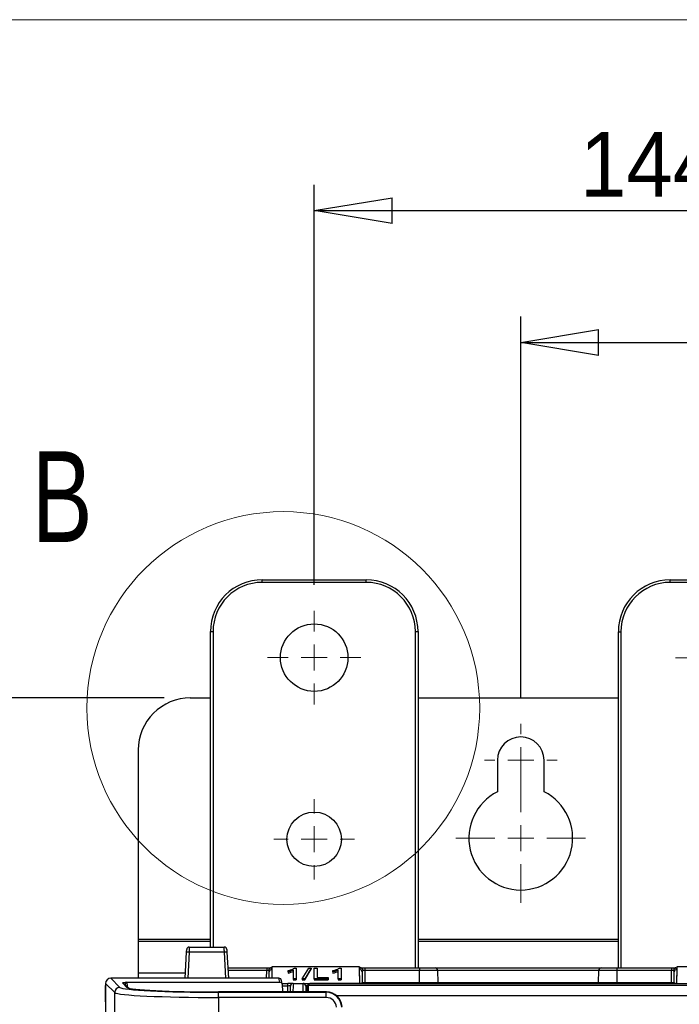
# Paper-space layout 'Sheet1' of a CAD drawing. Header units: millimetres. Extents: x 0 to 420, y 0 to 297.
# Tile 62 of 130: x 41 to 66, y 252 to 290. Entities that reach past the tile are written whole.
import ezdxf

# ---------------------------------------------------------------- set-up
doc = ezdxf.new("R2010")
doc.units = ezdxf.units.MM
doc.layers.add('SLD-0', color=179, linetype='Continuous')
doc.styles.add('SLDTEXTSTYLE1', font='TXT', dxfattribs={"width": 0.75})
doc.styles.add('SLDTEXTSTYLE3', font='TXT', dxfattribs={"width": 0.96})
doc.dimstyles.new('SLDDIMSTYLE0', dxfattribs={"dimtxt": 2.5, "dimasz": 3.302, "dimexe": 0, "dimexo": 0.0625, "dimtad": 1, "dimdec": 1, "dimlfac": 5, "dimrnd": 1e-09, "dimzin": 12, "dimdsep": 46, "dimtxsty": 'SLDTEXTSTYLE1', "dimblk1": 'NONE', "dimblk2": 'NONE', "dimsah": 1, "dimcen": 0.09, "dimadec": 0, "dimazin": 3, "dimtfac": 1, "dimtofl": 0, "dimtmove": 0, "dimatfit": 3, "dimldrblk": 'NONE', "dimfxl": 0, "dimfrac": 2, "dimtolj": 1, "dimtzin": 12, "dimarcsym": 0})
doc.dimstyles.new('SLDDIMSTYLE1', dxfattribs={"dimtxt": 2.5, "dimasz": 3.302, "dimexe": 0, "dimexo": 0.0625, "dimtad": 1, "dimdec": 1, "dimlfac": 5, "dimrnd": 1e-09, "dimzin": 4, "dimdsep": 46, "dimtxsty": 'SLDTEXTSTYLE1', "dimblk1": 'NONE', "dimblk2": 'NONE', "dimsah": 1, "dimcen": 0.09, "dimadec": 0, "dimazin": 1, "dimtfac": 1, "dimtofl": 0, "dimtmove": 0, "dimatfit": 3, "dimldrblk": 'NONE', "dimfxl": 0, "dimfrac": 2, "dimtolj": 1, "dimtzin": 12, "dimarcsym": 0})
doc.dimstyles.new('SLDDIMSTYLE3', dxfattribs={"dimtxt": 2.5, "dimasz": 3.302, "dimexe": 0, "dimexo": 0.0625, "dimtad": 1, "dimdec": 1, "dimlfac": 5, "dimrnd": 1e-09, "dimzin": 4, "dimdsep": 46, "dimtxsty": 'SLDTEXTSTYLE1', "dimblk1": 'NONE', "dimblk2": 'NONE', "dimsah": 1, "dimcen": 0, "dimadec": 0, "dimazin": 1, "dimtfac": 1, "dimtmove": 0, "dimatfit": 3, "dimldrblk": 'NONE', "dimfxl": 0, "dimfrac": 2, "dimtolj": 1, "dimtzin": 12, "dimarcsym": 0})

# ---------------------------------------------------------------- blocks, each defined once
blk = doc.blocks.new('SW_CENTERMARKSYMBOL_9')
at = {"layer": 'SLD-0', "color": 179, "linetype": 'Continuous', "lineweight": 18}
for p, q in [((0, 5), (0, 7.75)), ((0, 0), (0, 2.5)), ((-5, 0), (-7.75, 0)), ((0, 0), (-2.5, 0)), ((0, 0), (0, -2.5)), ((0, 0), (2.5, 0)), ((5, 0), (7.75, 0)), ((0, -5), (0, -7.75))]:
    blk.add_line(p, q, dxfattribs=at)
blk = doc.blocks.new('SW_CENTERMARKSYMBOL_12')
at = {"layer": 'SLD-0', "color": 179, "linetype": 'Continuous', "lineweight": 18}
for p, q in [((0, 5), (0, 9)), ((0, 0), (0, 2.5)), ((-5, 0), (-9, 0)), ((0, 0), (-2.5, 0)), ((0, 0), (0, -2.5)), ((0, 0), (2.5, 0)), ((5, 0), (9, 0)), ((0, -5), (0, -9))]:
    blk.add_line(p, q, dxfattribs=at)
blk = doc.blocks.new('SW_CENTERMARKSYMBOL_11')
at = {"layer": 'SLD-0', "color": 179, "linetype": 'Continuous', "lineweight": 18}
for p, q in [((0, 5), (0, 12.5)), ((0, 0), (0, 2.5)), ((-5, 0), (-12.5, 0)), ((0, 0), (-2.5, 0)), ((0, 0), (0, -2.5)), ((0, 0), (2.5, 0)), ((5, 0), (12.5, 0)), ((0, -5), (0, -12.5))]:
    blk.add_line(p, q, dxfattribs=at)
blk = doc.blocks.new('SW_CENTERMARKSYMBOL_10')
at = {"layer": 'SLD-0', "color": 179, "linetype": 'Continuous', "lineweight": 18}
for p, q in [((0, 5), (0, 7)), ((0, 0), (0, 2.5)), ((-5, 0), (-7, 0)), ((0, 0), (-2.5, 0)), ((0, 0), (0, -2.5)), ((0, 0), (2.5, 0)), ((5, 0), (7, 0)), ((0, -5), (0, -7))]:
    blk.add_line(p, q, dxfattribs=at)
blk = doc.blocks.new('SW_CENTERMARKSYMBOL_8')
at = {"layer": 'SLD-0', "color": 179, "linetype": 'Continuous', "lineweight": 18}
for p, q in [((0, 5), (0, 9)), ((0, 0), (0, 2.5)), ((-5, 0), (-9, 0)), ((0, 0), (-2.5, 0)), ((0, 0), (0, -2.5)), ((0, 0), (2.5, 0)), ((5, 0), (9, 0)), ((0, -5), (0, -9))]:
    blk.add_line(p, q, dxfattribs=at)
blk = doc.blocks.new('_D')
at = {"layer": 'SLD-0', "color": 179}
for p, q in [((46.214, 263.866), (25.414, 263.866)), ((25.914, 260.866), (26.414, 263.866)), ((26.414, 263.866), (26.914, 260.866)), ((26.414, 263.866), (26.414, 260.866)), ((26.414, 140.575), (26.414, 263.866)), ((25.914, 260.866), (26.914, 260.866)), ((26.414, 140.575), (25.914, 143.575)), ((26.914, 143.575), (25.914, 143.575)), ((26.914, 143.575), (26.414, 140.575)), ((26.414, 140.575), (26.414, 143.575)), ((46.214, 140.575), (25.414, 140.575))]:
    blk.add_line(p, q, dxfattribs=at)
at = {"layer": 'SLD-0', "color": 179, "insert": (23.378, 198.064), "char_height": 2.5, "attachment_point": 1, "rotation": 90, "style": 'SLDTEXTSTYLE3'}
blk.add_mtext('616.5', dxfattribs=at)
blk = doc.blocks.new('_None')
blk = doc.blocks.new('_D_1')
at = {"layer": 'SLD-0', "color": 179}
for p, q in [((51.994, 268.22), (51.994, 283.642)), ((80.794, 268.22), (80.794, 283.642)), ((51.994, 282.642), (54.994, 283.142)), ((54.994, 282.142), (54.994, 283.142)), ((77.794, 283.142), (80.794, 282.642)), ((77.794, 283.142), (77.794, 282.142)), ((54.994, 282.142), (51.994, 282.642)), ((51.994, 282.642), (54.994, 282.642)), ((51.994, 282.642), (80.794, 282.642)), ((80.794, 282.642), (77.794, 282.142)), ((80.794, 282.642), (77.794, 282.642))]:
    blk.add_line(p, q, dxfattribs=at)
at = {"layer": 'SLD-0', "color": 179, "insert": (62.237, 285.677), "char_height": 2.5, "attachment_point": 1, "style": 'SLDTEXTSTYLE3'}
blk.add_mtext('144.0', dxfattribs=at)
blk = doc.blocks.new('_D_2')
at = {"layer": 'SLD-0', "color": 179}
for p, q in [((59.954, 263.866), (59.954, 278.561)), ((88.654, 263.866), (88.654, 278.561)), ((59.954, 277.561), (62.954, 278.061)), ((62.954, 277.061), (62.954, 278.061)), ((85.654, 278.061), (88.654, 277.561)), ((85.654, 278.061), (85.654, 277.061)), ((62.954, 277.061), (59.954, 277.561)), ((59.954, 277.561), (62.954, 277.561)), ((59.954, 277.561), (88.654, 277.561)), ((88.654, 277.561), (85.654, 277.061)), ((88.654, 277.561), (85.654, 277.561))]:
    blk.add_line(p, q, dxfattribs=at)
at = {"layer": 'SLD-0', "color": 179, "insert": (70.147, 280.596), "char_height": 2.5, "attachment_point": 1, "style": 'SLDTEXTSTYLE3'}
blk.add_mtext('143.5', dxfattribs=at)
blk = doc.blocks.new('_D_23')
at = {"layer": 'SLD-0', "color": 179}
for p, q in [((163.999, 261.493), (154.023, 261.493)), ((172.8, 249.896), (163.999, 261.493)), ((171.384, 252.588), (170.588, 251.984)), ((171.384, 252.588), (172.8, 249.896)), ((172.8, 249.896), (170.588, 251.984)), ((172.8, 249.896), (170.986, 252.286)), ((175.52, 246.312), (172.8, 249.896))]:
    blk.add_line(p, q, dxfattribs=at)
at = {"layer": 'SLD-0', "color": 179, "char_height": 2.5, "attachment_point": 1, "style": 'SLDTEXTSTYLE3'}
for s, insert in [('%%c', (152.773, 264.528)), ('9.0', (157.794, 264.566))]:
    blk.add_mtext(s, dxfattribs=dict(at, insert=insert))
blk = doc.blocks.new('_D_24')
at = {"layer": 'SLD-0', "color": 179}
for p, q in [((241.453, 256.697), (250.709, 264.131)), ((250.709, 264.131), (262.532, 264.131)), ((241.453, 256.697), (243.478, 258.965)), ((244.105, 258.186), (243.478, 258.965)), ((241.453, 256.697), (243.792, 258.576)), ((244.105, 258.186), (241.453, 256.697)), ((236.385, 252.627), (241.453, 256.697))]:
    blk.add_line(p, q, dxfattribs=at)
at = {"layer": 'SLD-0', "color": 179, "char_height": 2.5, "attachment_point": 1, "style": 'SLDTEXTSTYLE3'}
for s, insert in [('%%c', (251.047, 267.167)), ('13.0', (256.067, 267.205))]:
    blk.add_mtext(s, dxfattribs=dict(at, insert=insert))

psp = doc.layouts.new('Sheet1')

# ---------------------------------------------------------------- linework, layer by layer
at = {"layer": 'SLD-0', "color": 179, "linetype": 'Continuous', "lineweight": 18}
psp.add_line((413, 290), (7, 290), dxfattribs=at)
at = {"layer": 'SLD-0', "color": 179, "linetype": 'Continuous', "lineweight": 25}
for p, q in [((49.994, 268.32), (49.994, 268.42)), ((49.994, 268.42), (53.994, 268.42)), ((53.994, 268.32), (49.994, 268.32)), ((53.994, 268.32), (53.994, 268.42)), ((65.714, 268.318), (65.714, 268.418)), ((65.714, 268.418), (69.714, 268.418)), ((69.714, 268.318), (65.714, 268.318)), ((47.994, 254.266), (47.994, 266.42)), ((47.994, 266.42), (48.094, 266.42)), ((55.894, 266.42), (55.994, 266.42)), ((55.994, 266.42), (55.994, 253.466)), ((63.714, 266.418), (63.814, 266.418)), ((63.714, 253.466), (63.714, 266.418)), ((47.214, 263.866), (47.994, 263.866)), ((55.994, 263.866), (63.714, 263.866)), ((45.214, 261.866), (45.214, 254.569)), ((59.054, 261.466), (59.054, 260.252)), ((60.854, 260.252), (60.854, 261.466)), ((45.214, 254.569), (45.214, 254.489)), ((45.214, 254.489), (45.214, 253.27)), ((47.179, 254.233), (47.178, 254.208)), ((47.178, 254.208), (47.178, 254.178)), ((47.18, 254.262), (47.179, 254.251)), ((47.179, 254.251), (47.179, 254.233)), ((47.18, 254.266), (47.18, 254.262)), ((47.18, 254.266), (48.527, 254.266)), ((48.527, 254.262), (48.527, 254.266)), ((48.528, 254.251), (48.527, 254.262)), ((48.528, 254.233), (48.528, 254.251)), ((48.529, 254.208), (48.528, 254.233)), ((48.53, 254.178), (48.529, 254.208)), ((47.022, 253.066), (47.075, 254.072)), ((47.075, 254.072), (47.076, 254.092)), ((47.076, 254.092), (47.077, 254.11)), ((47.077, 254.11), (47.078, 254.127)), ((47.078, 254.127), (47.079, 254.142)), ((47.079, 254.155), (47.08, 254.164)), ((47.079, 254.142), (47.079, 254.155)), ((47.08, 254.169), (47.08, 254.171)), ((47.08, 254.164), (47.08, 254.169)), ((47.176, 254.107), (47.175, 254.068)), ((48.532, 254.068), (47.175, 254.068)), ((47.177, 254.144), (47.176, 254.107)), ((47.178, 254.178), (47.177, 254.144)), ((48.53, 254.144), (48.53, 254.178)), ((48.531, 254.107), (48.53, 254.144)), ((48.532, 254.068), (48.531, 254.107)), ((48.627, 254.171), (48.627, 254.169)), ((48.627, 254.169), (48.627, 254.164)), ((48.627, 254.164), (48.628, 254.155)), ((48.628, 254.155), (48.629, 254.142)), ((48.629, 254.142), (48.629, 254.127)), ((48.629, 254.127), (48.63, 254.11)), ((48.63, 254.11), (48.631, 254.092)), ((48.631, 254.092), (48.632, 254.072)), ((48.632, 254.072), (48.685, 253.066)), ((48.664, 253.466), (50.163, 253.466)), ((50.163, 253.466), (50.335, 253.466)), ((50.163, 253.466), (50.163, 253.367)), ((50.335, 253.466), (50.363, 253.466)), ((50.363, 253.502), (50.36, 253.066)), ((50.363, 253.466), (50.362, 253.4)), ((53.744, 253.502), (50.363, 253.502)), ((50.363, 253.502), (50.363, 253.466)), ((51.232, 253.46), (51.298, 253.46)), ((51.298, 253.46), (51.302, 253.049)), ((51.536, 253.049), (51.792, 253.46)), ((51.877, 253.46), (51.628, 253.049)), ((51.792, 253.46), (51.877, 253.46)), ((51.877, 253.46), (51.877, 253.416)), ((51.986, 253.049), (51.989, 253.46)), ((51.989, 253.46), (52.106, 253.46)), ((52.106, 253.46), (52.109, 253.095)), ((52.963, 253.46), (53.029, 253.46)), ((53.029, 253.46), (53.033, 253.049)), ((53.749, 252.866), (53.744, 253.502)), ((53.744, 253.502), (53.744, 253.466)), ((53.745, 253.4), (53.744, 253.466)), ((53.744, 253.466), (53.772, 253.466)), ((53.772, 253.466), (53.944, 253.466)), ((53.944, 253.466), (53.944, 253.367)), ((53.944, 253.466), (56.049, 253.466)), ((56.049, 253.466), (56.049, 253.367)), ((56.049, 253.466), (56.649, 253.466)), ((56.649, 253.466), (63.066, 253.466)), ((63.058, 253.466), (63.658, 253.466)), ((63.658, 253.466), (65.763, 253.466)), ((63.658, 253.466), (63.658, 253.367)), ((65.763, 253.466), (65.935, 253.466)), ((65.763, 253.466), (65.763, 253.367)), ((65.935, 253.466), (65.963, 253.466)), ((65.963, 253.502), (65.958, 252.866)), ((65.963, 253.466), (65.962, 253.4)), ((65.963, 253.502), (65.963, 253.466)), ((69.344, 253.502), (65.963, 253.502)), ((44.153, 253.066), (44.506, 252.713)), ((50.634, 253.066), (44.153, 253.066)), ((45.214, 253.27), (45.214, 253.066)), ((50.26, 253.066), (50.262, 253.31)), ((50.362, 253.4), (50.359, 253.066)), ((50.668, 252.914), (50.634, 253.066)), ((50.984, 253.313), (50.985, 253.358)), ((50.984, 253.313), (50.984, 253.268)), ((51.19, 253.049), (51.189, 253.005)), ((51.19, 253.049), (51.193, 253.376)), ((51.302, 253.049), (51.19, 253.049)), ((51.302, 253.049), (51.302, 253.005)), ((51.628, 253.049), (51.536, 253.049)), ((51.536, 253.049), (51.536, 253.005)), ((51.628, 253.049), (51.629, 253.005)), ((51.629, 253.005), (51.877, 253.416)), ((52.537, 253.049), (51.986, 253.049)), ((51.986, 253.049), (51.986, 253.005)), ((52.109, 253.095), (52.536, 253.095)), ((52.536, 253.095), (52.537, 253.049)), ((52.537, 253.049), (52.537, 253.005)), ((52.715, 253.313), (52.716, 253.358)), ((52.715, 253.313), (52.715, 253.268)), ((52.921, 253.049), (52.92, 253.005)), ((52.921, 253.049), (52.923, 253.376)), ((53.033, 253.049), (52.921, 253.049)), ((53.033, 253.049), (53.033, 253.005)), ((53.75, 252.87), (53.745, 253.4)), ((53.845, 253.31), (53.848, 252.906)), ((53.944, 253.367), (53.948, 252.906)), ((56.049, 253.367), (53.944, 253.367)), ((56.053, 252.906), (56.049, 253.367)), ((56.749, 253.367), (56.753, 252.906)), ((62.954, 252.906), (62.958, 253.367)), ((63.658, 253.367), (63.654, 252.906)), ((65.763, 253.367), (63.658, 253.367)), ((65.759, 252.906), (65.763, 253.367)), ((65.859, 252.906), (65.862, 253.31)), ((65.962, 253.4), (65.958, 252.87)), ((43.948, 252.266), (43.952, 252.767)), ((43.952, 252.767), (43.954, 252.784)), ((44.306, 252.514), (43.954, 252.866)), ((43.954, 252.866), (43.954, 160.466)), ((44.775, 252.714), (44.603, 252.885)), ((44.845, 252.686), (44.673, 252.857)), ((44.673, 252.857), (44.675, 252.855)), ((44.774, 252.914), (50.668, 252.914)), ((44.844, 252.687), (44.846, 252.686)), ((50.765, 252.835), (50.732, 252.987)), ((50.758, 252.866), (50.978, 252.866)), ((50.767, 252.819), (50.765, 252.835)), ((50.978, 252.767), (50.978, 252.866)), ((51.178, 252.866), (50.978, 252.866)), ((51.077, 252.686), (51.078, 252.73)), ((51.077, 252.625), (51.077, 252.686)), ((51.078, 252.758), (51.078, 252.767)), ((51.078, 252.73), (51.078, 252.758)), ((51.178, 252.866), (51.566, 252.866)), ((51.189, 253.005), (51.302, 253.005)), ((51.536, 253.005), (51.629, 253.005)), ((51.566, 252.866), (51.766, 252.866)), ((51.666, 252.767), (51.666, 252.758)), ((51.666, 252.758), (51.666, 252.73)), ((51.666, 252.73), (51.666, 252.686)), ((51.666, 252.686), (51.667, 252.625)), ((51.794, 252.845), (51.732, 252.782)), ((51.766, 252.866), (64.024, 252.866)), ((51.829, 252.859), (51.766, 252.796)), ((51.766, 252.796), (81.001, 252.796)), ((51.986, 253.005), (52.537, 253.005)), ((63.938, 252.865), (52.48, 252.865)), ((52.92, 253.005), (53.033, 253.005)), ((53.75, 252.866), (53.75, 252.87)), ((53.75, 252.866), (53.75, 252.866)), ((53.779, 252.866), (53.75, 252.866)), ((53.948, 252.866), (53.948, 252.906)), ((53.948, 252.906), (56.053, 252.906)), ((56.053, 252.866), (56.053, 252.906)), ((63.654, 252.866), (63.654, 252.906)), ((63.654, 252.906), (65.759, 252.906)), ((63.938, 252.857), (63.938, 252.865)), ((68.829, 252.857), (63.938, 252.857)), ((64.024, 252.866), (64.224, 252.866)), ((64.224, 252.866), (65.654, 252.866)), ((65.654, 252.866), (65.854, 252.866)), ((65.759, 252.866), (65.759, 252.906)), ((65.854, 252.866), (66.913, 252.866)), ((65.958, 252.866), (65.929, 252.866)), ((65.958, 252.87), (65.958, 252.866)), ((65.958, 252.866), (65.958, 252.866)), ((44.306, 249.13), (44.306, 252.514)), ((52.47, 252.539), (48.301, 252.539)), ((52.47, 252.539), (48.301, 252.539)), ((48.301, 252.539), (48.301, 252.539)), ((48.301, 252.325), (48.301, 252.525)), ((48.301, 252.525), (52.456, 252.525)), ((48.301, 252.325), (48.301, 249.366)), ((52.456, 252.325), (48.301, 252.325)), ((51.076, 252.55), (51.077, 252.625)), ((51.076, 252.539), (51.076, 252.55)), ((51.667, 252.625), (51.668, 252.55)), ((51.668, 252.55), (51.668, 252.539)), ((52.456, 252.525), (52.47, 252.539)), ((52.456, 252.325), (52.456, 252.525)), ((52.47, 252.539), (52.47, 252.539)), ((43.954, 252.152), (43.948, 252.266))]:
    psp.add_line(p, q, dxfattribs=at)
at = {"layer": 'SLD-0', "color": 8, "linetype": 'Continuous', "lineweight": 25}
for p, q in [((48.094, 266.42), (48.094, 254.266)), ((55.894, 253.466), (55.894, 266.42)), ((63.814, 266.418), (63.814, 253.466)), ((45.214, 254.569), (47.994, 254.569)), ((55.994, 254.569), (63.714, 254.569)), ((45.214, 254.489), (47.994, 254.489)), ((55.994, 254.489), (63.714, 254.489)), ((47.175, 254.068), (47.122, 253.066)), ((48.585, 253.066), (48.532, 254.068)), ((45.214, 253.27), (47.033, 253.27)), ((50.163, 253.367), (48.669, 253.367)), ((50.16, 253.066), (50.163, 253.367)), ((62.958, 253.367), (56.749, 253.367)), ((50.978, 252.767), (50.772, 252.767)), ((50.976, 252.539), (50.978, 252.767)), ((51.177, 252.701), (51.176, 252.613)), ((51.178, 252.823), (51.177, 252.771)), ((51.177, 252.771), (51.177, 252.701)), ((51.178, 252.866), (51.178, 252.855)), ((51.178, 252.855), (51.178, 252.823)), ((51.566, 252.855), (51.566, 252.866)), ((51.566, 252.823), (51.566, 252.855)), ((51.566, 252.771), (51.566, 252.823)), ((51.567, 252.701), (51.566, 252.771)), ((51.568, 252.613), (51.567, 252.701)), ((51.766, 252.816), (51.766, 252.866)), ((56.753, 252.906), (62.954, 252.906)), ((64.024, 252.857), (64.024, 252.866)), ((64.224, 252.857), (64.224, 252.866)), ((65.654, 252.857), (65.654, 252.866)), ((65.854, 252.857), (65.854, 252.866)), ((51.176, 252.613), (51.175, 252.539)), ((51.568, 252.539), (51.568, 252.613)), ((51.707, 252.565), (51.707, 252.539)), ((79.926, 252.392), (52.863, 252.392))]:
    psp.add_line(p, q, dxfattribs=at)
at = {"layer": 'SLD-0', "color": 179, "linetype": 'Continuous', "lineweight": 18}
psp.add_circle((50.803, 263.477), 7.567, dxfattribs=at)
at = {"layer": 'SLD-0', "color": 179, "linetype": 'Continuous', "lineweight": 25}
for centre, radius in [((51.994, 265.42), 1.3), ((51.994, 258.42), 1.05)]:
    psp.add_circle(centre, radius, dxfattribs=at)
for centre, radius, start, end in [((49.994, 266.42), 2, 90, 180), ((49.994, 266.42), 1.9, 90, 180), ((53.994, 266.42), 2, 360, 90), ((53.994, 266.42), 1.9, 360, 90), ((65.714, 266.418), 2, 90, 180), ((65.714, 266.418), 1.9, 90, 180), ((47.214, 261.866), 2, 90, 180.0001), ((59.954, 261.466), 0.9, 0, 180), ((59.954, 258.466), 2, 116.7437, 63.2563), ((47.18, 254.166), 0.1, 90.0006, 176.9992), ((48.527, 254.166), 0.1, 3.0008, 90.0003), ((47, 251.208), 2.865, 86.4989, 88.4977), ((48.707, 251.207), 2.866, 91.5025, 93.5008), ((56.649, 253.366), 0.1, 0.5, 90.0006), ((63.058, 253.366), 0.1, 89.9997, 179.5), ((50.358, 253.305), 0.0957, 87.3115, 176.658), ((53.749, 253.305), 0.0957, 3.3419, 92.6869), ((65.958, 253.305), 0.0957, 87.3131, 176.6581), ((44.507, 252.513), 0.2, 90.1837, 179.8154), ((51.178, 252.766), 0.1, 90.0005, 179.5003), ((51.566, 252.766), 0.1, 0.5, 89.9997), ((51.766, 252.748), 0.048, 135.2422, 180.5041), ((51.829, 252.811), 0.048, 90.0014, 135.2398), ((53.888, 252.906), 0.04, 180.5, 270), ((56.793, 252.906), 0.04, 180.5, 270), ((62.914, 252.906), 0.04, 270, 359.5), ((64.024, 252.766), 0.1, 65.0343, 89.9999), ((65.654, 252.766), 0.1, 65.0343, 90), ((65.819, 252.906), 0.04, 270, 359.5), ((51.707, 252.605), 0.04, 180.4997, 270.0019)]:
    psp.add_arc(centre, radius, start, end, dxfattribs=at)
at = {"layer": 'SLD-0', "color": 8, "linetype": 'Continuous', "lineweight": 25}
for centre, radius, start, end in [((44.603, 252.786), 0.0996, 45.2608, 90.1828), ((44.776, 252.615), 0.0996, 45.925, 90.1814), ((50.668, 252.814), 0.0999, 12.3757, 90.0715), ((51.766, 252.748), 0.048, 90.0064, 135.2522)]:
    psp.add_arc(centre, radius, start, end, dxfattribs=at)
at = {"layer": 'SLD-0', "color": 179, "linetype": 'Continuous', "lineweight": 25}
for centre, major_axis, ratio, start_param, end_param in [((50.162, 253.4), (0.2, 0), 0.461511, 6.278066, 7.021705), ((53.945, 253.4), (0.2, 0), 0.461511, 2.403073, 3.146712), ((65.762, 253.4), (0.2, 0), 0.461511, 6.278066, 7.021705), ((44.154, 252.866), (0.142, -0.142), 0.997265, 2.357561, 3.925618), ((50.163, 253.366), (0.1, 0.001), 0.008724, 0.660603, 1.570568), ((50.162, 253.309), (0.0994, 0.0121), 0.929702, 6.161882, 6.822654), ((50.634, 252.966), (-0.0214, 0.0978), 0.998564, 4.548992, 6.067949), ((53.945, 253.309), (0.0994, -0.0121), 0.929702, 2.602124, 3.262896), ((53.944, 253.366), (0.1, -0.001), 0.008724, 1.571025, 2.48099), ((56.049, 253.366), (0.7, 0.001), 0.001247, 0.000009, 1.570729), ((63.658, 253.366), (0.7, -0.001), 0.001247, 1.570863, 3.141583), ((65.763, 253.366), (0.1, 0.001), 0.008724, 0.660603, 1.570568), ((65.762, 253.309), (0.0994, 0.0121), 0.929702, 6.161882, 6.822654), ((48.301, 252.724), (3.8, 0), 0.052408, 3.193956, 4.712389), ((48.301, 252.724), (3.53, 0), 0.052408, 3.20516, 4.712389), ((50.799, 252.22), (-0.031, 0.6), 0.008703, 5.27359, 6.230369), ((50.978, 252.766), (0.1, 0.001), 0.008724, 6.28245, 7.853753), ((51.721, 252.395), (-0.003, 0.352), 0.008726, 0.00865, 1.065703), ((51.769, 252.396), (-0.003, 0.4), 0.007679, 0.008668, 1.131544), ((52.481, 252.859), (0.652, 0), 0.008728, 1.570947, 3.132986), ((53.748, 252.906), (0.1, -0.001), 0.363377, 4.725438, 6.2883), ((53.948, 252.906), (0.1, 0), 0.00349, 3.141611, 4.712325), ((56.053, 252.906), (0.7, 0), 0.000499, 4.712469, 6.28319), ((63.654, 252.906), (0.7, 0), 0.000499, 3.141588, 4.712308), ((63.938, 252.817), (0.0332, 0.035), 0.991299, 0.171815, 0.763583), ((65.759, 252.906), (0.1, 0), 0.00349, 4.712448, 6.283167), ((65.959, 252.906), (0.1, 0.001), 0.363377, 3.136478, 4.69935), ((48.301, 252.524), (4, 0), 0.049787, 3.193943, 4.712389), ((51.767, 252.565), (0.06, 0), 0.008728, 1.570949, 3.139923), ((52.455, 251.924), (0.413, 0.436), 0.999131, 5.524576, 7.040343), ((52.455, 251.924), (0.276, 0.291), 0.997404, 5.524576, 7.040345), ((52.469, 251.939), (0.466, 0.379), 0.9986, 5.654895, 7.170664)]:
    psp.add_ellipse(centre, major_axis=major_axis, ratio=ratio, start_param=start_param, end_param=end_param, dxfattribs=at)
at = {"layer": 'SLD-0', "color": 8, "linetype": 'Continuous', "lineweight": 25}
for centre, major_axis, ratio, start_param, end_param in [((44.778, 252.215), (-0.007, 0.7), 0.059889, 5.538122, 6.230219), ((48.301, 252.724), (3.53, 0), 0.052408, 3.194409, 3.20516), ((51.766, 252.766), (0.1, -0.001), 0.008724, 2.023138, 3.141745)]:
    psp.add_ellipse(centre, major_axis=major_axis, ratio=ratio, start_param=start_param, end_param=end_param, dxfattribs=at)
at = {"layer": 'SLD-0', "color": 179, "linetype": 'Continuous', "lineweight": 25}
for points, knots in [([(50.31, 253.463), (50.301, 253.459), (50.284, 253.451), (50.262, 253.428), (50.248, 253.399), (50.243, 253.378), (50.242, 253.368), (50.242, 253.367)], [0, 0, 0, 0, 0.253866, 0.507697, 0.762698, 0.990712, 1, 1, 1, 1]), ([(50.335, 253.466), (50.331, 253.466), (50.322, 253.466), (50.314, 253.464), (50.31, 253.463)], [0, 0, 0, 0, 0.516774, 1, 1, 1, 1]), ([(50.985, 253.358), (51.018, 253.366), (51.085, 253.383), (51.172, 253.417), (51.212, 253.446), (51.232, 253.46)], [0, 0, 0, 0, 0.3334483, 0.6636506, 1, 1, 1, 1]), ([(52.716, 253.358), (52.749, 253.366), (52.816, 253.383), (52.903, 253.417), (52.943, 253.446), (52.963, 253.46)], [0, 0, 0, 0, 0.333442, 0.663645, 1, 1, 1, 1]), ([(53.797, 253.463), (53.793, 253.464), (53.785, 253.466), (53.776, 253.466), (53.772, 253.466)], [0, 0, 0, 0, 0.512036, 1, 1, 1, 1]), ([(53.797, 253.463), (53.806, 253.459), (53.823, 253.451), (53.845, 253.428), (53.859, 253.399), (53.864, 253.378), (53.865, 253.368), (53.865, 253.367)], [0, 0, 0, 0, 0.253867, 0.507701, 0.762693, 0.990709, 1, 1, 1, 1]), ([(65.91, 253.463), (65.901, 253.459), (65.884, 253.451), (65.862, 253.428), (65.848, 253.399), (65.843, 253.378), (65.842, 253.368), (65.842, 253.367)], [0, 0, 0, 0, 0.253857, 0.507698, 0.762693, 0.990709, 1, 1, 1, 1]), ([(65.935, 253.466), (65.931, 253.466), (65.922, 253.466), (65.914, 253.464), (65.91, 253.463)], [0, 0, 0, 0, 0.516673, 1, 1, 1, 1]), ([(51.193, 253.376), (51.168, 253.366), (51.125, 253.348), (51.053, 253.327), (51.007, 253.317), (50.984, 253.313)], [0, 0, 0, 0, 0.397884, 0.708472, 1, 1, 1, 1]), ([(50.984, 253.268), (51.021, 253.276), (51.098, 253.293), (51.16, 253.318), (51.192, 253.331)], [0, 0, 0, 0, 0.484772, 1, 1, 1, 1]), ([(52.923, 253.376), (52.899, 253.366), (52.855, 253.348), (52.784, 253.327), (52.737, 253.317), (52.715, 253.313)], [0, 0, 0, 0, 0.397884, 0.708472, 1, 1, 1, 1]), ([(52.715, 253.268), (52.752, 253.276), (52.828, 253.293), (52.891, 253.318), (52.923, 253.331)], [0, 0, 0, 0, 0.484777, 1, 1, 1, 1]), ([(44.603, 252.885), (44.607, 252.889), (44.619, 252.899), (44.714, 252.908), (44.773, 252.914), (44.774, 252.914)], [0, 0, 0, 0, 0.316109, 0.996145, 1, 1, 1, 1]), ([(53.779, 252.866), (53.772, 252.867), (53.762, 252.867), (53.753, 252.869), (53.75, 252.87), (53.75, 252.87)], [0, 0, 0, 0, 0.663878, 0.970691, 1, 1, 1, 1]), ([(65.958, 252.87), (65.957, 252.87), (65.954, 252.869), (65.945, 252.867), (65.935, 252.866), (65.929, 252.866)], [0, 0, 0, 0, 0.029297, 0.373716, 1, 1, 1, 1])]:
    psp.add_open_spline(points, degree=3, knots=knots, dxfattribs=at)
at = {"layer": 'SLD-0', "color": 8, "linetype": 'Continuous', "lineweight": 25}
psp.add_open_spline([(44.774, 252.914), (44.774, 252.914), (44.749, 252.907), (44.713, 252.878), (44.708, 252.829), (44.707, 252.823)], degree=3, knots=[0, 0, 0, 0, 0.005437, 0.888356, 1, 1, 1, 1], dxfattribs=at)

# ---------------------------------------------------------------- block references
at = {"color": 7, "linetype": 'Continuous', "xscale": 0.2, "yscale": 0.2, "zscale": 0.2}
for name, p in [('SW_CENTERMARKSYMBOL_8', (51.994, 265.42)), ('SW_CENTERMARKSYMBOL_12', (67.714, 265.418)), ('SW_CENTERMARKSYMBOL_10', (59.954, 261.466)), ('SW_CENTERMARKSYMBOL_11', (59.954, 258.466)), ('SW_CENTERMARKSYMBOL_9', (51.994, 258.42))]:
    psp.add_blockref(name, p, dxfattribs=at)

# ---------------------------------------------------------------- texts
at = {"layer": 'SLD-0', "color": 179, "insert": (41.108, 273.373), "char_height": 3.5, "attachment_point": 1, "style": 'SLDTEXTSTYLE1'}
psp.add_mtext('B', dxfattribs=at)

# ---------------------------------------------------------------- dimensions: what is measured, and where the dimension line sits
at = {"layer": 'SLD-0', "color": 179}
for base, p1, p2, dimstyle, picture, middle in [((51.994, 282.642), (80.794, 267.22), (51.994, 267.22), 'SLDDIMSTYLE1', '_D_1', (66.394, 282.642)), ((59.954, 277.561), (88.654, 262.866), (59.954, 262.866), 'SLDDIMSTYLE0', '_D_2', (74.304, 277.561))]:
    dim = psp.add_linear_dim(base=base, p1=p1, p2=p2, dimstyle=dimstyle, dxfattribs=at)
    dim.commit()
    dim.dimension.update_dxf_attribs({"geometry": picture, "text_midpoint": middle, "dimtype": 160})
for p1, picture, middle in [((0.889, 0.948), '_D_24', (257.414, 266.248)), ((0.517, 0.737), '_D_23', (158.218, 263.609))]:
    dim = psp.add_diameter_dim_2p(p1=p1, p2=(0, 0), dimstyle='SLDDIMSTYLE3', dxfattribs=at)
    dim.commit()
    dim.dimension.update_dxf_attribs({"geometry": picture, "text_midpoint": middle, "dimtype": 163})
dim = psp.add_linear_dim(base=(26.414, 140.575), p1=(47.214, 263.866), p2=(47.214, 140.575), angle=90, dimstyle='SLDDIMSTYLE0', dxfattribs=at)
dim.commit()
dim.dimension.update_dxf_attribs({"geometry": '_D', "text_midpoint": (26.414, 202.22), "dimtype": 160})

doc.saveas('drawing.dxf')
